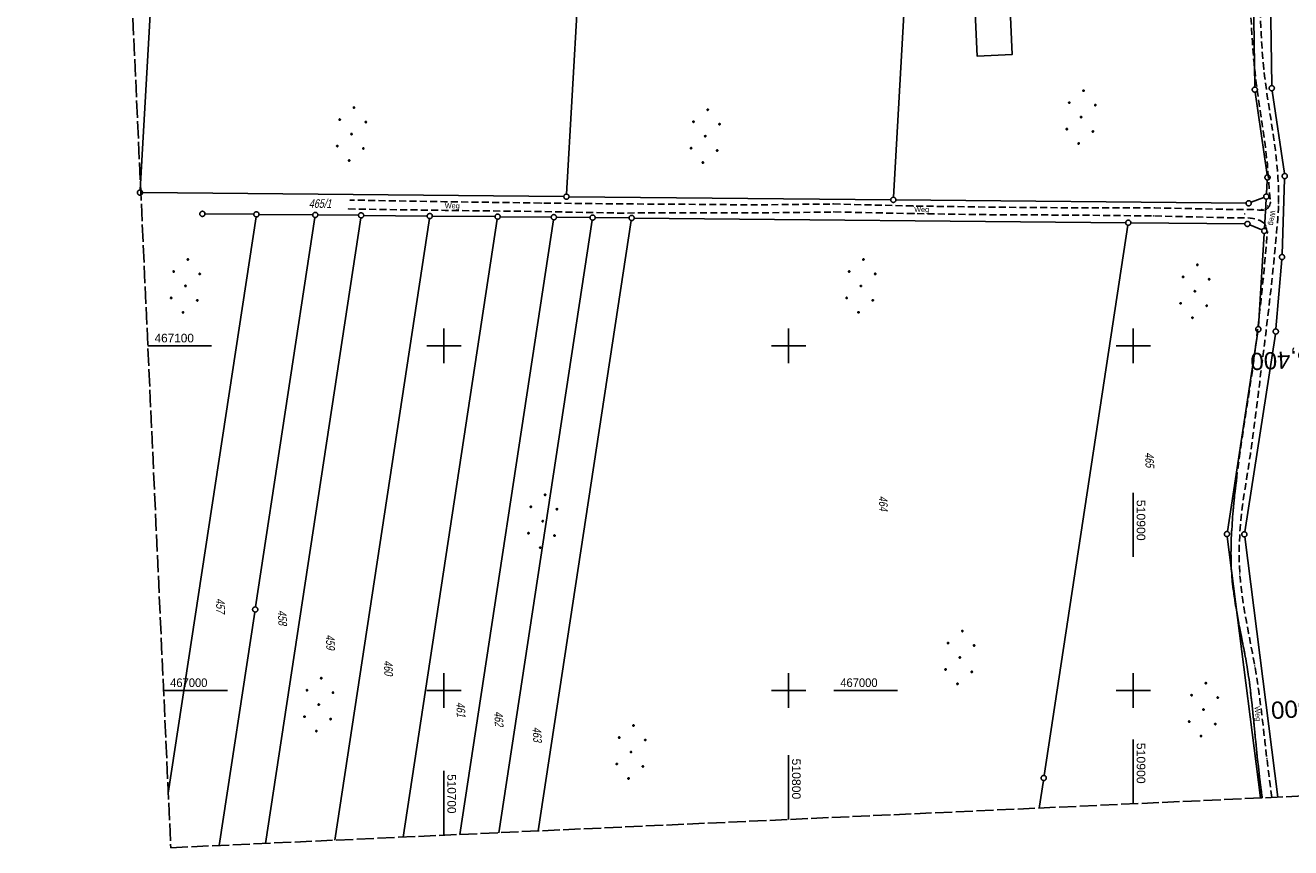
# Model space of a CAD drawing. Extents: x 510579 to 511204, y 466954 to 468018.
# Tile 1 of 48: x 510579 to 510946, y 466954 to 467193. Entities that reach past the tile are written whole.
import ezdxf
from ezdxf.enums import TextEntityAlignment as Align

# ---------------------------------------------------------------- set-up
doc = ezdxf.new("R2010")
doc.units = 0
doc.header["$LTSCALE"] = 10
doc.header["$MEASUREMENT"] = 0
for name, pattern in [('LT00', [0]), ('LT11', [0.3, 0.2, -0.1]), ('LT14', [0.6, 0.5, -0.1]), ('LT17', [0.15, 0.1, -0.05])]:
    doc.linetypes.add(name, pattern=pattern)
doc.layers.get('0').update_dxf_attribs({"linetype": 'LT00'})
for name, color, linetype in [('--EK_ST-93-1', 30, 'LT17'), ('--EL_TEXT_KASTEN', 182, 'Continuous'), ('DFK_FLUR_NR', 250, 'LT00'), ('DFK_GZPKT', 250, 'LT00'), ('DFK_KATASTER', 250, 'LT00'), ('DFK_NUTZUNG', 250, 'LT00'), ('FELDWEG_TEXT', 1, 'Continuous'), ('V100_FELDWEG', 250, 'LT11'), ('V100_RASTER', 250, 'LT00'), ('V101_FELDWEG', 250, 'LT11'), ('V101_RASTER', 250, 'LT00')]:
    doc.layers.add(name, color=color, linetype=linetype)
doc.layers.add('-BLATT_100-RAND', color=7, linetype='LT14', plot=False)
doc.styles.add('Beschrift', font='ARIAL.TTF')
doc.styles.get("Standard").update_dxf_attribs({"font": 'ARIAL.TTF'})

# ---------------------------------------------------------------- blocks, each defined once
blk = doc.blocks.new('SYMB7010')
at = {"color": 0, "linetype": 'ByBlock'}
for points in [[(-0.031408, 0.499213), (-0.093728, 0.49134), (-0.15457, 0.475719), (-0.212975, 0.452595), (-0.268021, 0.422333), (-0.31884, 0.385411), (-0.36463, 0.342411), (-0.40467, 0.29401), (-0.438329, 0.240973), (-0.465074, 0.184136), (-0.484486, 0.124395), (-0.496256, 0.062692), (-0.5002, 0)], [(-0.5002, 0), (-0.496256, -0.062692), (-0.484486, -0.124395), (-0.465075, -0.184136), (-0.438329, -0.240973), (-0.404671, -0.29401), (-0.36463, -0.342411), (-0.31884, -0.385411), (-0.268021, -0.422333), (-0.212975, -0.452595), (-0.154571, -0.475719), (-0.093728, -0.49134), (-0.031408, -0.499213), (0.031408, -0.499213)], [(0.5002, 0), (0.496256, 0.062692), (0.484485, 0.124395), (0.465074, 0.184136), (0.438329, 0.240973), (0.40467, 0.29401), (0.36463, 0.342411), (0.31884, 0.385411), (0.268021, 0.422333), (0.212975, 0.452595), (0.15457, 0.475719), (0.093728, 0.49134), (0.031408, 0.499213), (-0.031408, 0.499213)], [(0.031408, -0.499213), (0.093728, -0.491341), (0.15457, -0.475719), (0.212975, -0.452595), (0.268021, -0.422333), (0.31884, -0.385411), (0.36463, -0.342411), (0.404671, -0.294011), (0.438329, -0.240974), (0.465075, -0.184136), (0.484486, -0.124395), (0.496256, -0.062692), (0.500201, 0)]]:
    blk.add_lwpolyline(points, dxfattribs=at)
blk = doc.blocks.new('Ackerland7')
at = {"layer": 'DFK_NUTZUNG', "color": 0, "linetype": 'ByBlock'}
for p, q in [((-4, 3.93), (-4, 3.67)), ((-3.95, 3.63), (-3.95, 3.97)), ((-3.9, 3.99), (-3.9, 3.61)), ((-3.85, 3.6), (-3.85, 4)), ((-3.8, 3.99), (-3.8, 3.61)), ((-3.75, 3.63), (-3.75, 3.97)), ((-3.7, 3.93), (-3.7, 3.67)), ((-3.65, 3.8), (-3.65, 3.8)), ((3.7, 3.93), (3.7, 3.67)), ((3.75, 3.63), (3.75, 3.97)), ((3.8, 3.99), (3.8, 3.61)), ((3.85, 3.6), (3.85, 4)), ((3.9, 3.99), (3.9, 3.61)), ((3.95, 3.63), (3.95, 3.97)), ((4, 3.93), (4, 3.67)), ((4.05, 3.8), (4.05, 3.8)), ((-7.85, 0.13), (-7.85, -0.13)), ((-7.8, -0.17), (-7.8, 0.17)), ((-7.75, 0.19), (-7.75, -0.19)), ((-7.7, -0.2), (-7.7, 0.2)), ((-7.65, 0.19), (-7.65, -0.19)), ((-7.6, -0.17), (-7.6, 0.17)), ((-7.55, 0.13), (-7.55, -0.13)), ((-7.5, 0), (-7.5, 0)), ((-0.15, 0.13), (-0.15, -0.13)), ((-0.1, -0.17), (-0.1, 0.17)), ((-0.05, 0.19), (-0.05, -0.19)), ((0, -0.2), (0, 0.2)), ((0.05, 0.19), (0.05, -0.19)), ((0.1, -0.17), (0.1, 0.17)), ((0.15, 0.13), (0.15, -0.13)), ((0.2, 0), (0.2, 0)), ((7.55, 0.13), (7.55, -0.13)), ((7.6, -0.17), (7.6, 0.17)), ((7.65, 0.19), (7.65, -0.19)), ((7.7, -0.2), (7.7, 0.2)), ((7.75, 0.19), (7.75, -0.19)), ((7.8, -0.17), (7.8, 0.17)), ((7.85, 0.13), (7.85, -0.13)), ((7.9, 0), (7.9, 0)), ((-4, -3.67), (-4, -3.93)), ((-3.95, -3.97), (-3.95, -3.63)), ((-3.9, -3.61), (-3.9, -3.99)), ((-3.85, -4), (-3.85, -3.6)), ((-3.8, -3.61), (-3.8, -3.99)), ((-3.75, -3.97), (-3.75, -3.63)), ((-3.7, -3.67), (-3.7, -3.93)), ((3.7, -3.67), (3.7, -3.93)), ((3.75, -3.97), (3.75, -3.63)), ((3.8, -3.61), (3.8, -3.99)), ((3.85, -4), (3.85, -3.6)), ((3.9, -3.61), (3.9, -3.99)), ((3.95, -3.97), (3.95, -3.63)), ((4, -3.67), (4, -3.93)), ((-3.65, -3.8), (-3.65, -3.8)), ((4.05, -3.8), (4.05, -3.8))]:
    blk.add_line(p, q, dxfattribs=at)
for points in [[(-3.65, 3.8), (-3.67, 3.89), (-3.73, 3.96), (-3.81, 3.99), (-3.89, 3.99), (-3.97, 3.96), (-4.03, 3.89), (-4.05, 3.8), (-4.03, 3.71), (-3.97, 3.64), (-3.89, 3.6), (-3.81, 3.6), (-3.73, 3.64), (-3.67, 3.71), (-3.65, 3.8)], [(4.05, 3.8), (4.03, 3.89), (3.97, 3.96), (3.89, 3.99), (3.81, 3.99), (3.73, 3.96), (3.67, 3.89), (3.65, 3.8), (3.67, 3.71), (3.73, 3.64), (3.81, 3.61), (3.89, 3.61), (3.97, 3.64), (4.03, 3.71), (4.05, 3.8)], [(-7.5, 0), (-7.52, 0.09), (-7.58, 0.16), (-7.66, 0.19), (-7.74, 0.19), (-7.82, 0.16), (-7.88, 0.09), (-7.9, 0)], [(0.2, 0), (0.18, 0.09), (0.12, 0.16), (0.04, 0.19), (-0.04, 0.19), (-0.12, 0.16), (-0.18, 0.09), (-0.2, 0)], [(-0.2, 0), (-0.18, -0.09), (-0.12, -0.16), (-0.04, -0.19), (0.04, -0.19), (0.12, -0.16), (0.18, -0.09), (0.2, 0)], [(7.9, 0), (7.88, 0.09), (7.82, 0.16), (7.74, 0.19), (7.66, 0.19), (7.58, 0.16), (7.52, 0.09), (7.5, 0)], [(7.5, 0), (7.52, -0.09), (7.58, -0.16), (7.66, -0.19), (7.74, -0.19), (7.82, -0.16), (7.88, -0.09), (7.9, 0)], [(-7.9, 0), (-7.88, -0.09), (-7.82, -0.16), (-7.74, -0.19), (-7.66, -0.19), (-7.58, -0.16), (-7.52, -0.09), (-7.5, 0)], [(-3.65, -3.8), (-3.67, -3.71), (-3.73, -3.64), (-3.81, -3.61), (-3.89, -3.61), (-3.97, -3.64), (-4.03, -3.71), (-4.05, -3.8), (-4.03, -3.89), (-3.97, -3.96), (-3.89, -3.99), (-3.81, -3.99), (-3.73, -3.96), (-3.67, -3.89), (-3.65, -3.8)], [(4.05, -3.8), (4.03, -3.71), (3.97, -3.64), (3.89, -3.61), (3.81, -3.61), (3.73, -3.64), (3.67, -3.71), (3.65, -3.8), (3.67, -3.89), (3.73, -3.96), (3.81, -3.99), (3.89, -3.99), (3.97, -3.96), (4.03, -3.89), (4.05, -3.8)]]:
    blk.add_lwpolyline(points, dxfattribs=at)
blk = doc.blocks.new('SYMB0011')
at = {"color": 0, "linetype": 'ByBlock'}
for p, q in [((0.5, 0), (-0.5, 0)), ((0, 0.5), (0, -0.5))]:
    blk.add_line(p, q, dxfattribs=at)

msp = doc.modelspace()

# ---------------------------------------------------------------- linework, layer by layer
at = {"layer": '--EL_TEXT_KASTEN'}
msp.add_lwpolyline([(510851.71, 467249.49), (510854.7, 467184.08), (510864.91, 467184.54), (510861.92, 467249.96)], close=True, dxfattribs=at)
at = {"layer": '-BLATT_100-RAND'}
msp.add_lwpolyline([(510578.53, 467878.41), (510620.74, 466954.37), (511204.13, 466981.02), (511161.92, 467905.06), (510578.53, 467878.41)], dxfattribs=at)
at = {"layer": 'DFK_KATASTER'}
for p, q in [((510611.86, 467145.22), (510629.79, 467460.29)), ((510735.58, 467144.03), (510749.05, 467380.92)), ((510841.09, 467330.54), (510830.43, 467143.11)), ((510935.27, 467175.09), (510934.85, 467201.82)), ((510940.18, 467175.51), (510939.78, 467202.3)), ((510938.84, 467149.6), (510935.39, 467173.6)), ((510943.84, 467149.99), (510940.3, 467174.02)), ((510938.9, 467148.11), (510938.66, 467144.06)), ((510943.19, 467126.51), (510943.93, 467148.5)), ((510612.57, 467144.46), (510734.79, 467143.29)), ((510736.29, 467143.27), (510829.64, 467142.37)), ((510932.74, 467141.38), (510831.14, 467142.35)), ((510937.91, 467143.04), (510934.19, 467141.64)), ((510938.57, 467142.56), (510938.06, 467134.09)), ((510620.02, 466970.2), (510645.48, 467137.41)), ((510630.67, 467138.29), (510644.84, 467138.16)), ((510662.56, 467137.24), (510645.35, 467024.23)), ((510646.34, 467138.14), (510661.92, 467137.99)), ((510648.23, 466955.63), (510675.86, 467137.12)), ((510663.42, 467137.97), (510675.22, 467137.87)), ((510668.31, 466956.54), (510695.77, 467136.92)), ((510676.72, 467137.85), (510695.13, 467137.67)), ((510688.17, 466957.45), (510715.46, 467136.73)), ((510696.63, 467137.65), (510714.82, 467137.48)), ((510731.78, 467136.58), (510704.62, 466958.2)), ((510715.96, 466958.72), (510743.03, 467136.47)), ((510731.14, 467137.33), (510716.32, 467137.46)), ((510732.64, 467137.31), (510742.39, 467137.22)), ((510743.89, 467137.2), (510753.71, 467137.11)), ((510755.21, 467137.09), (510897.81, 467135.72)), ((510727.38, 466959.24), (510754.35, 467136.36)), ((510898.45, 467134.97), (510874.14, 466975.34)), ((510932.38, 467135.39), (510899.31, 467135.7)), ((510933.82, 467135.09), (510937.32, 467133.63)), ((510936.34, 467105.57), (510937.97, 467132.59)), ((510941.42, 467104.91), (510943.11, 467125.01)), ((510936.19, 467104.08), (510927.3, 467046.12)), ((510932.35, 467046.04), (510941.25, 467103.42)), ((510936.96, 466968.82), (510927.29, 467044.64)), ((510941.98, 466969.05), (510932.34, 467044.56)), ((510634.81, 466955.01), (510645.13, 467022.75)), ((510872.7, 466965.88), (510873.92, 466973.86))]:
    msp.add_line(p, q, dxfattribs=at)
at = {"layer": 'V100_FELDWEG', "flags": 128}
for points in [[(510909.44, 467279.96), (510910.5, 467278.61), (510911.55, 467277.25), (510912.59, 467275.89), (510913.63, 467274.52), (510914.65, 467273.14), (510915.65, 467271.75), (510916.62, 467270.35), (510917.57, 467268.92), (510918.49, 467267.47), (510919.5, 467265.79), (510920.46, 467264.08), (510921.36, 467262.34), (510922.21, 467260.57), (510923, 467258.78), (510923.69, 467257.09), (510924.32, 467255.38), (510924.91, 467253.65), (510925.45, 467251.91), (510925.96, 467250.15), (510926.43, 467248.38), (510926.87, 467246.6), (510927.29, 467244.82), (510927.69, 467243.02), (510928.07, 467241.23), (510928.43, 467239.43), (510928.79, 467237.62), (510929.3, 467235), (510929.81, 467232.37), (510930.29, 467229.74), (510930.76, 467227.11), (510931.2, 467224.48), (510931.63, 467221.85), (510932.02, 467219.21), (510932.39, 467216.57), (510932.72, 467213.93), (510933.02, 467211.29), (510933.28, 467208.64), (510933.46, 467206.6), (510933.61, 467204.57), (510933.75, 467202.53), (510933.88, 467200.49), (510933.99, 467198.44), (510934.1, 467196.4), (510934.21, 467194.36), (510934.32, 467192.31), (510934.44, 467190.27), (510934.57, 467188.23), (510934.71, 467186.19), (510934.86, 467184.15), (510935.04, 467182.11), (510935.24, 467180.08), (510935.46, 467178.11), (510935.71, 467176.14), (510935.97, 467174.18), (510936.24, 467172.22), (510936.53, 467170.26), (510936.82, 467168.29), (510937.12, 467166.33), (510937.41, 467164.37), (510937.7, 467162.41), (510937.98, 467160.45), (510938.24, 467158.49), (510938.49, 467156.52), (510938.71, 467154.55), (510938.91, 467152.58), (510939.08, 467150.61), (510939.78, 467141.65), (510939.77, 467141.27), (510939.67, 467140.9), (510939.51, 467140.53), (510939.29, 467140.2), (510939.02, 467139.91), (510938.71, 467139.69), (510938.38, 467139.53), (510938.03, 467139.44), (510937.66, 467139.39), (510937.29, 467139.38), (510936.92, 467139.38), (510936.4, 467139.41), (510935.89, 467139.44), (510935.38, 467139.48), (510934.87, 467139.51), (510934.36, 467139.52), (510927.15, 467139.6), (510906.17, 467140.02), (510882.84, 467140.03), (510859.56, 467140.24), (510836.15, 467140.57), (510812.86, 467141.16), (510789.54, 467140.89), (510766.27, 467141.11), (510750.85, 467141.19), (510728.3, 467141.43), (510700.25, 467141.81), (510672.74, 467142.3)], [(510940.19, 466968.96), (510939.71, 466972.71), (510939.24, 466976.48), (510938.78, 466980.26), (510938.5, 466982.71), (510938.22, 466985.16), (510937.93, 466987.6), (510937.65, 466990.05), (510937.36, 466992.49), (510937.05, 466994.94), (510936.74, 466997.38), (510936.4, 466999.82), (510936.05, 467002.26), (510935.67, 467004.7), (510935.26, 467007.13), (510934.92, 467009.04), (510934.57, 467010.94), (510934.2, 467012.84), (510933.83, 467014.74), (510933.46, 467016.65), (510933.1, 467018.55), (510932.75, 467020.45), (510932.4, 467022.35), (510932.08, 467024.26), (510931.78, 467026.17), (510931.52, 467028.08), (510931.28, 467029.99), (510931.08, 467031.91), (510930.92, 467033.83), (510930.8, 467036.03), (510930.74, 467038.24), (510930.74, 467040.45), (510930.78, 467042.66), (510930.88, 467044.87), (510931.03, 467047.09), (510931.21, 467049.3), (510931.44, 467051.5), (510931.71, 467053.7), (510932.02, 467055.89), (510932.22, 467057.24), (510932.43, 467058.59), (510932.65, 467059.93), (510932.86, 467061.28), (510933.08, 467062.62), (510933.54, 467065.6), (510933.99, 467068.58), (510934.41, 467071.56), (510934.81, 467074.54), (510935.2, 467077.53), (510935.58, 467080.52), (510935.96, 467083.51), (510936.33, 467086.51), (510936.69, 467089.5), (510937.06, 467092.49), (510937.43, 467095.42), (510937.79, 467098.35), (510938.16, 467101.28), (510938.52, 467104.21), (510938.88, 467107.14), (510939.23, 467110.06), (510939.58, 467113), (510939.91, 467115.93), (510940.23, 467118.86), (510940.53, 467121.79), (510940.75, 467123.98), (510940.96, 467126.17), (510941.16, 467128.36), (510941.36, 467130.56), (510941.56, 467132.75), (510941.68, 467134.17), (510941.81, 467135.6), (510941.92, 467137.02), (510942.02, 467138.45), (510942.1, 467139.87), (510942.15, 467141.3), (510942.18, 467143.21), (510942.17, 467145.12), (510942.1, 467147.03), (510942, 467148.93), (510941.86, 467150.84), (510941.68, 467152.81), (510941.47, 467154.78), (510941.24, 467156.74), (510940.98, 467158.7), (510940.7, 467160.66), (510940.41, 467162.62), (510940.11, 467164.58), (510939.8, 467166.54), (510939.5, 467168.49), (510939.2, 467170.45), (510938.9, 467172.41), (510938.62, 467174.37), (510938.35, 467176.33), (510938.11, 467178.29), (510937.89, 467180.26), (510937.69, 467182.29), (510937.52, 467184.33), (510937.37, 467186.37), (510937.24, 467188.41), (510937.12, 467190.46), (510937.01, 467192.5), (510936.91, 467194.55), (510936.81, 467196.59), (510936.7, 467198.63), (510936.58, 467200.68), (510936.45, 467202.72), (510936.31, 467204.75), (510936.14, 467206.79), (510935.94, 467208.82), (510935.71, 467210.92), (510935.44, 467213.01), (510935.15, 467215.1), (510934.84, 467217.19), (510934.5, 467219.28), (510934.16, 467221.37), (510933.79, 467223.45), (510933.42, 467225.54), (510933.05, 467227.63), (510932.67, 467229.72), (510932.3, 467231.81), (510931.93, 467233.9), (510931.57, 467236), (510931.23, 467238.11), (510930.97, 467239.7), (510930.73, 467241.3), (510930.48, 467242.9), (510930.23, 467244.5), (510929.96, 467246.09), (510929.69, 467247.68), (510929.4, 467249.26), (510929.08, 467250.84), (510928.74, 467252.41), (510928.36, 467253.97), (510927.95, 467255.51), (510927.49, 467257.04), (510926.99, 467258.56), (510926.44, 467260.06), (510925.78, 467261.67), (510925.06, 467263.26), (510924.28, 467264.83), (510923.45, 467266.37), (510922.58, 467267.89), (510921.66, 467269.38), (510920.78, 467270.72), (510919.88, 467272.04), (510918.95, 467273.34), (510918, 467274.63), (510917.03, 467275.9), (510916.04, 467277.16), (510915.04, 467278.41), (510914.04, 467279.65), (510913.02, 467280.89), (510912, 467282.13)], [(510672.31, 467139.71), (510700.41, 467139.3), (510728.14, 467138.97), (510750.86, 467138.53), (510766.45, 467138.58), (510789.38, 467138.55), (510813.12, 467138.84), (510836.46, 467138.37), (510859.4, 467138.03), (510883.03, 467137.93), (510905.89, 467137.7), (510927.51, 467137.18), (510928.31, 467137.17), (510929.1, 467137.17), (510929.89, 467137.18), (510930.68, 467137.18), (510931.47, 467137.18), (510932.27, 467137.16), (510933.08, 467137.12), (510933.89, 467137.04), (510934.72, 467136.93), (510935.3, 467136.82), (510935.86, 467136.69), (510936.4, 467136.51), (510936.91, 467136.3), (510937.36, 467136.02), (510937.75, 467135.69), (510938.05, 467135.29), (510938.29, 467134.85), (510938.48, 467134.35), (510938.63, 467133.82), (510938.76, 467133.27), (510938.87, 467132.71), (510938.02, 467122.39), (510937.71, 467119.42), (510937.4, 467116.45), (510937.08, 467113.49), (510936.76, 467110.52), (510936.43, 467107.56), (510936.08, 467104.59), (510935.73, 467101.63), (510935.36, 467098.67), (510934.97, 467095.71), (510934.56, 467092.76), (510934.21, 467090.29), (510933.84, 467087.82), (510933.47, 467085.36), (510933.09, 467082.9), (510932.7, 467080.43), (510932.32, 467077.97), (510931.94, 467075.51), (510931.57, 467073.04), (510931.2, 467070.58), (510930.85, 467068.11), (510930.52, 467065.64), (510930.2, 467063.17), (510929.92, 467060.91), (510929.67, 467058.65), (510929.42, 467056.39), (510929.21, 467054.31), (510929.01, 467052.23), (510928.83, 467050.14), (510928.68, 467048.06), (510928.55, 467045.97), (510928.45, 467043.89), (510928.39, 467041.8), (510928.36, 467039.72), (510928.39, 467037.64), (510928.46, 467035.56), (510928.59, 467033.49), (510928.74, 467031.71), (510928.94, 467029.92), (510929.17, 467028.14), (510929.43, 467026.37), (510929.71, 467024.59), (510930.02, 467022.82), (510930.34, 467021.05), (510930.68, 467019.27), (510931.02, 467017.5), (510931.37, 467015.73), (510931.72, 467013.96), (510932.06, 467012.19), (510932.4, 467010.42), (510932.72, 467008.64), (510933.02, 467006.87), (510933.37, 467004.63), (510933.69, 467002.38), (510933.98, 467000.13), (510934.25, 466997.89), (510934.5, 466995.63), (510934.74, 466993.38), (510934.96, 466991.13), (510935.18, 466988.87), (510935.4, 466986.62), (510935.62, 466984.36), (510935.85, 466982.11), (510936.08, 466979.86), (510936.41, 466976.94), (510936.76, 466974.03), (510937.12, 466971.12), (510937.42, 466968.84)]]:
    msp.add_lwpolyline(points, dxfattribs=at)
at = {"layer": 'V100_RASTER'}
for p, q in [((510700, 467095), (510700, 467105)), ((510800, 467105), (510800, 467095)), ((510900, 467095), (510900, 467105)), ((510632.59, 467100), (510614.09, 467100)), ((510705, 467100), (510695, 467100)), ((510805, 467100), (510795, 467100)), ((510905, 467100), (510895, 467100)), ((510700, 466995), (510700, 467005)), ((510800, 467005), (510800, 466995)), ((510900, 466995), (510900, 467005)), ((510618.66, 467000), (510637.16, 467000)), ((510695, 467000), (510705, 467000)), ((510795, 467000), (510805, 467000)), ((510895, 467000), (510905, 467000)), ((510900, 466967.13), (510900, 466985.79)), ((510800, 466981.22), (510800, 466962.56)), ((510700, 466957.99), (510700, 466976.65))]:
    msp.add_line(p, q, dxfattribs=at)
at = {"layer": 'V101_FELDWEG', "flags": 128}
for points in [[(510930.06, 467062), (510929.92, 467060.91), (510929.67, 467058.65), (510929.42, 467056.39), (510929.21, 467054.31), (510929.01, 467052.23), (510928.83, 467050.14), (510928.68, 467048.06), (510928.55, 467045.97), (510928.45, 467043.89), (510928.39, 467041.8), (510928.36, 467039.72), (510928.39, 467037.64), (510928.46, 467035.56), (510928.59, 467033.49), (510928.74, 467031.71), (510928.94, 467029.92), (510929.17, 467028.14), (510929.43, 467026.37), (510929.71, 467024.59), (510930.02, 467022.82), (510930.34, 467021.05), (510930.68, 467019.27), (510931.02, 467017.5), (510931.37, 467015.73), (510931.72, 467013.96), (510932.06, 467012.19), (510932.4, 467010.42), (510932.72, 467008.64), (510933.02, 467006.87), (510933.37, 467004.63), (510933.69, 467002.38), (510933.98, 467000.13), (510934.25, 466997.89), (510934.5, 466995.63), (510934.74, 466993.38), (510934.96, 466991.13), (510935.18, 466988.87), (510935.4, 466986.62), (510935.62, 466984.36), (510935.85, 466982.11), (510936.08, 466979.86), (510936.41, 466976.94), (510936.76, 466974.03), (510937.12, 466971.12), (510937.42, 466968.84)], [(510940.19, 466968.96), (510939.71, 466972.71), (510939.24, 466976.48), (510938.78, 466980.26), (510938.5, 466982.71), (510938.22, 466985.16), (510937.93, 466987.6), (510937.65, 466990.05), (510937.36, 466992.49), (510937.05, 466994.94), (510936.74, 466997.38), (510936.4, 466999.82), (510936.05, 467002.26), (510935.67, 467004.7), (510935.26, 467007.13), (510934.92, 467009.04), (510934.57, 467010.94), (510934.2, 467012.84), (510933.83, 467014.74), (510933.46, 467016.65), (510933.1, 467018.55), (510932.75, 467020.45), (510932.4, 467022.35), (510932.08, 467024.26), (510931.78, 467026.17), (510931.52, 467028.08), (510931.28, 467029.99), (510931.08, 467031.91), (510930.92, 467033.83), (510930.8, 467036.03), (510930.74, 467038.24), (510930.74, 467040.45), (510930.78, 467042.66), (510930.88, 467044.87), (510931.03, 467047.09), (510931.21, 467049.3), (510931.44, 467051.5), (510931.71, 467053.7), (510932.02, 467055.89), (510932.22, 467057.24), (510932.43, 467058.59), (510932.65, 467059.93), (510932.86, 467061.28), (510933.06, 467062.47)]]:
    msp.add_lwpolyline(points, dxfattribs=at)
at = {"layer": 'V101_RASTER'}
for p, q in [((510900, 467057.3), (510900, 467038.8)), ((510900, 467005), (510900, 466995)), ((510813.1, 467000), (510831.6, 467000)), ((510895, 467000), (510905, 467000))]:
    msp.add_line(p, q, dxfattribs=at)

# ---------------------------------------------------------------- block references
at = {"layer": 'DFK_GZPKT', "xscale": 1.500000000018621, "yscale": 1.5, "zscale": 1.5, "rotation": 264.7377099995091}
for p in [(510935.28, 467174.34), (510940.19, 467174.76), (510938.95, 467148.86), (510943.95, 467149.25), (510611.82, 467144.47), (510735.54, 467143.28), (510938.61, 467143.31), (510830.39, 467142.36), (510933.49, 467141.37), (510629.92, 467138.3), (510645.59, 467138.15), (510662.67, 467137.98), (510675.97, 467137.86), (510695.88, 467137.66), (510715.57, 467137.47), (510731.89, 467137.32), (510743.14, 467137.21), (510754.46, 467137.1), (510898.56, 467135.71), (510933.13, 467135.38), (510938.01, 467133.34), (510943.17, 467125.76), (510936.3, 467104.82), (510941.36, 467104.16), (510927.19, 467045.38), (510932.24, 467045.3), (510645.24, 467023.49), (510874.03, 466974.6)]:
    msp.add_blockref('SYMB7010', p, dxfattribs=at)
at = {"layer": 'DFK_NUTZUNG'}
for p, rotation in [((510884.87, 467166.37), 264.7376999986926), ((510673.19, 467161.45), 264.7376999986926), ((510775.83, 467160.84), 264.7376999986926), ((510625, 467117.37), 264.7376999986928), ((510820.99, 467117.38), 264.7376999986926), ((510917.88, 467115.82), 264.7376999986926), ((510728.65, 467049.11), 264.7376999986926), ((510849.7, 467009.57), 264.7376999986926), ((510663.68, 466995.88), 264.7376999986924), ((510920.37, 466994.44), 264.7376999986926), ((510754.28, 466982.14), 264.7376999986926)]:
    msp.add_blockref('Ackerland7', p, dxfattribs=dict(at, rotation=rotation))
at = {"layer": 'V100_FELDWEG', "xscale": 0.09999999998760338, "yscale": 0.09999999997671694, "zscale": 0.1, "rotation": 272.6154099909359}
for p in [(510935.24, 467180.08), (510937.89, 467180.26), (510939.08, 467150.61), (510941.86, 467150.84), (510672.74, 467142.3), (510700.25, 467141.81), (510728.3, 467141.43), (510750.85, 467141.19), (510766.27, 467141.11), (510789.54, 467140.89), (510812.86, 467141.16), (510836.15, 467140.57), (510859.56, 467140.24), (510882.84, 467140.03), (510906.17, 467140.02), (510939.03, 467140.58), (510939.65, 467142.69), (510939.78, 467141.65), (510942.15, 467141.3), (510672.31, 467139.71), (510700.41, 467139.3), (510728.14, 467138.97), (510750.86, 467138.53), (510766.45, 467138.58), (510789.38, 467138.55), (510813.12, 467138.84), (510836.46, 467138.37), (510859.4, 467138.03), (510883.03, 467137.93), (510905.89, 467137.7), (510925.58, 467137.28), (510925.84, 467139.8), (510927.15, 467139.6), (510927.51, 467137.18), (510932.37, 467138.26), (510934.15, 467137.03), (510934.36, 467139.52), (510934.72, 467136.93), (510936.77, 467136.51), (510936.92, 467139.38), (510937.31, 467139.57), (510938.71, 467139.69), (510937.75, 467135.69), (510938.45, 467134.98), (510938.87, 467132.71), (510939.06, 467133.03), (510941.56, 467132.75), (510938.02, 467122.39), (510940.53, 467121.79), (510934.56, 467092.76), (510937.06, 467092.49), (510930.2, 467063.17), (510933.08, 467062.62), (510929.42, 467056.39), (510932.02, 467055.89), (510930.92, 467033.83), (510928.59, 467033.49), (510933.02, 467006.87), (510935.26, 467007.13), (510936.08, 466979.86), (510938.78, 466980.26)]:
    msp.add_blockref('SYMB0011', p, dxfattribs=at)
at = {"layer": 'V101_FELDWEG', "xscale": 0.1000000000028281, "yscale": 0.09999999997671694, "zscale": 0.1, "rotation": 278.9019100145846}
for p in [(510929.42, 467056.39), (510932.02, 467055.89), (510930.92, 467033.83), (510928.59, 467033.49), (510933.02, 467006.87), (510935.26, 467007.13), (510936.08, 466979.86), (510938.78, 466980.26)]:
    msp.add_blockref('SYMB0011', p, dxfattribs=at)

# ---------------------------------------------------------------- texts
at = {"layer": '--EK_ST-93-1', "style": 'Beschrift'}
for s, rotation, p in [('158,400', -177.1817, (510959.2, 467096.62)), ('158,500', -176.0357, (510965.17, 466995.9))]:
    msp.add_text(s, height=5, rotation=rotation, dxfattribs=at).set_placement(p, align=Align.MIDDLE_LEFT)
at = {"layer": 'DFK_FLUR_NR', "oblique": 13.754, "width": 0.75}
for s, rotation, p in [('465/1', 0.0012, (510660.78, 467140.04)), ('465', 272.6154, (510903.4, 467069.08)), ('464', 272.6154, (510826.15, 467056.46)), ('457', 272.6154, (510633.8, 467026.72)), ('458', 272.6154, (510651.79, 467023.28)), ('459', 272.6154, (510665.69, 467016.2)), ('460', 272.6154, (510682.53, 467008.71)), ('461', 272.6154, (510703.57, 466996.63)), ('462', 272.6154, (510714.6, 466993.94)), ('463', 272.6154, (510725.72, 466989.39))]:
    msp.add_text(s, height=2.5, rotation=rotation, dxfattribs=at).set_placement(p)
at = {"layer": 'FELDWEG_TEXT', "char_height": 1.5, "attachment_point": 7, "style": 'Beschrift'}
for insert in [(510700.26, 467139.45), (510836.46, 467138.37)]:
    msp.add_mtext('Weg', dxfattribs=dict(at, insert=insert))
for insert, rotation in [((510939.33, 467139.37), 265.1232), ((510934.71, 466995.26), 275.9717)]:
    msp.add_mtext('Weg', dxfattribs=dict(at, insert=insert, rotation=rotation))
at = {"layer": 'V100_RASTER'}
for s, rotation, width, p in [(' 467100', -0.0013, 0.979, (510615.09, 467101)), (' 467000', -0.0013, 0.928, (510619.66, 467001)), (' 510900', -90.0013, 1.017, (510901, 466985.79)), (' 510800', -90.0013, 1.014, (510801, 466981.22)), (' 510700', -90.0013, 0.979, (510701, 466976.65))]:
    msp.add_text(s, height=2.5, rotation=rotation, dxfattribs=dict(at, width=width)).set_placement(p)
at = {"layer": 'V101_RASTER'}
for s, rotation, width, p in [(' 510900', -89.9987, 1.017, (510901, 467056.3)), (' 467000', 0.0013, 0.928, (510814.1, 467001))]:
    msp.add_text(s, height=2.5, rotation=rotation, dxfattribs=dict(at, width=width)).set_placement(p)

doc.saveas('drawing.dxf')
